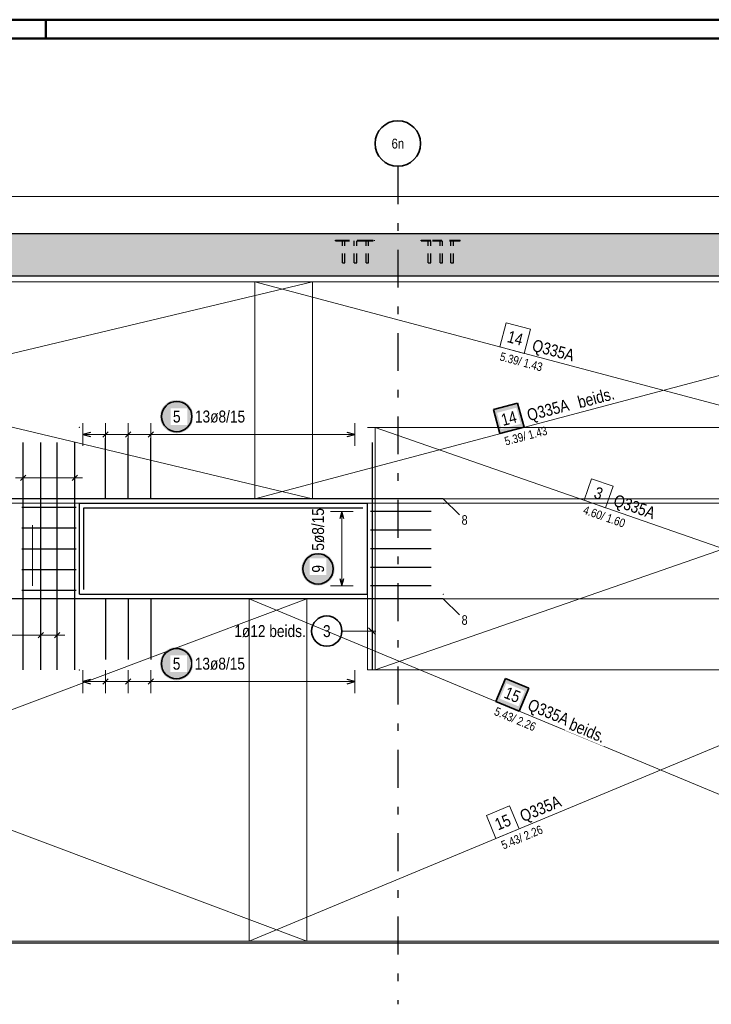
# Model space of a CAD drawing. Header units: millimetres. Extents: x -1.6 to 96.2, y -42.8 to 42.
# Tile 28 of 43: x 39.7 to 48.8, y 29.1 to 42. Entities that reach past the tile are written whole.
import ezdxf
from ezdxf.enums import TextEntityAlignment as Align

# ---------------------------------------------------------------- set-up
doc = ezdxf.new("R2010")
doc.units = ezdxf.units.MM
doc.linetypes.add('DASHDOTX2', pattern=[2, 1, -0.5, 0, -0.5])
doc.linetypes.add('HIDDEN', pattern=[0.375, 0.25, -0.125])
for name, color, linetype, lineweight in [('Achsen', 7, 'Continuous', 20), ('Bewehrung', 7, 'Continuous', 20), ('NploBewehrung', 7, 'Continuous', 20), ('Schraffuren', 7, 'Continuous', 20)]:
    doc.layers.add(name, color=color, linetype=linetype, lineweight=lineweight)
doc.styles.add('Arial Narrow', font='ARIALN.TTF')

msp = doc.modelspace()

# ---------------------------------------------------------------- hatches: boundary and pattern name
at = {"layer": 'Bewehrung', "lineweight": 25, "true_color": 0xffffff}
for points in [[(41.944938, 36.81412), (41.944804, 36.821798), (41.944402, 36.829466), (41.943733, 36.837116), (41.942797, 36.844738), (41.941596, 36.852323), (41.940131, 36.859861), (41.938403, 36.867343), (41.936416, 36.87476), (41.934171, 36.882104), (41.931671, 36.889364), (41.928919, 36.896533), (41.925918, 36.903602), (41.922673, 36.910562), (41.919187, 36.917404), (41.915464, 36.92412), (41.911509, 36.930702), (41.907327, 36.937142), (41.902922, 36.943433), (41.898301, 36.949566), (41.893468, 36.955533), (41.88843, 36.961329), (41.883193, 36.966945), (41.877763, 36.972375), (41.872147, 36.977612), (41.866352, 36.98265), (41.860384, 36.987482), (41.854251, 36.992104), (41.847961, 36.996508), (41.841521, 37.000691), (41.834938, 37.004646), (41.828222, 37.008369), (41.82138, 37.011855), (41.81442, 37.0151), (41.807352, 37.0181), (41.800183, 37.020852), (41.792922, 37.023352), (41.785579, 37.025598), (41.778161, 37.027585), (41.770679, 37.029313), (41.763141, 37.030778), (41.755556, 37.031979), (41.747935, 37.032915), (41.740285, 37.033584), (41.732616, 37.033986), (41.724938, 37.03412), (41.71726, 37.033986), (41.709592, 37.033584), (41.701942, 37.032915), (41.69432, 37.031979), (41.686736, 37.030778), (41.679198, 37.029313), (41.671716, 37.027585), (41.664298, 37.025598), (41.656955, 37.023352), (41.649694, 37.020852), (41.642525, 37.0181), (41.635456, 37.0151), (41.628497, 37.011855), (41.621655, 37.008369), (41.614938, 37.004646), (41.608356, 37.000691), (41.601916, 36.996508), (41.595626, 36.992104), (41.589493, 36.987482), (41.583525, 36.98265), (41.57773, 36.977612), (41.572113, 36.972375), (41.566684, 36.966945), (41.561446, 36.961329), (41.556409, 36.955533), (41.551576, 36.949566), (41.546955, 36.943433), (41.54255, 36.937142), (41.538368, 36.930702), (41.534413, 36.92412), (41.53069, 36.917404), (41.527204, 36.910562), (41.523958, 36.903602), (41.520958, 36.896533), (41.518206, 36.889364), (41.515706, 36.882104), (41.513461, 36.87476), (41.511473, 36.867343), (41.509746, 36.859861), (41.508281, 36.852323), (41.507079, 36.844738), (41.506144, 36.837116), (41.505474, 36.829466), (41.505072, 36.821798), (41.504938, 36.81412), (41.505072, 36.806442), (41.505474, 36.798774), (41.506144, 36.791124), (41.507079, 36.783502), (41.508281, 36.775917), (41.509746, 36.768379), (41.511473, 36.760897), (41.513461, 36.75348), (41.515706, 36.746136), (41.518206, 36.738876), (41.520958, 36.731707), (41.523958, 36.724638), (41.527204, 36.717678), (41.53069, 36.710836), (41.534413, 36.70412), (41.538368, 36.697538), (41.54255, 36.691098), (41.546955, 36.684807), (41.551576, 36.678675), (41.556409, 36.672707), (41.561446, 36.666911), (41.566684, 36.661295), (41.572113, 36.655865), (41.57773, 36.650628), (41.583525, 36.64559), (41.589493, 36.640758), (41.595626, 36.636136), (41.601916, 36.631732), (41.608356, 36.627549), (41.614938, 36.623594), (41.621655, 36.619872), (41.628497, 36.616385), (41.635456, 36.61314), (41.642525, 36.61014), (41.649694, 36.607388), (41.656955, 36.604888), (41.664298, 36.602642), (41.671716, 36.600655), (41.679198, 36.598928), (41.686736, 36.597462), (41.69432, 36.596261), (41.701942, 36.595325), (41.709592, 36.594656), (41.71726, 36.594254), (41.724938, 36.59412), (41.732616, 36.594254), (41.740285, 36.594656), (41.747935, 36.595325), (41.755556, 36.596261), (41.763141, 36.597462), (41.770679, 36.598928), (41.778161, 36.600655), (41.785579, 36.602642), (41.792922, 36.604888), (41.800183, 36.607388), (41.807352, 36.61014), (41.81442, 36.61314), (41.82138, 36.616385), (41.828222, 36.619872), (41.834938, 36.623594), (41.841521, 36.627549), (41.847961, 36.631732), (41.854251, 36.636136), (41.860384, 36.640758), (41.866352, 36.64559), (41.872147, 36.650628), (41.877763, 36.655865), (41.883193, 36.661295), (41.88843, 36.666911), (41.893468, 36.672707), (41.898301, 36.678675), (41.902922, 36.684807), (41.907327, 36.691098), (41.911509, 36.697538), (41.915464, 36.70412), (41.919187, 36.710836), (41.922673, 36.717678), (41.925918, 36.724638), (41.928919, 36.731707), (41.931671, 36.738876), (41.934171, 36.746136), (41.936416, 36.75348), (41.938403, 36.760897), (41.940131, 36.768379), (41.941596, 36.775917), (41.942797, 36.783502), (41.943733, 36.791124), (41.944402, 36.798774)], [(43.808865, 34.803594), (43.808731, 34.811272), (43.808329, 34.818941), (43.80766, 34.826591), (43.806724, 34.834212), (43.805523, 34.841797), (43.804058, 34.849335), (43.80233, 34.856817), (43.800343, 34.864234), (43.798098, 34.871578), (43.795598, 34.878839), (43.792846, 34.886008), (43.789845, 34.893076), (43.7866, 34.900036), (43.783114, 34.906878), (43.779391, 34.913594), (43.775436, 34.920177), (43.771253, 34.926617), (43.766849, 34.932907), (43.762228, 34.93904), (43.757395, 34.945008), (43.752357, 34.950803), (43.74712, 34.956419), (43.74169, 34.961849), (43.736074, 34.967086), (43.730278, 34.972124), (43.724311, 34.976957), (43.718178, 34.981578), (43.711888, 34.985983), (43.705447, 34.990165), (43.698865, 34.99412), (43.692149, 34.997843), (43.685307, 35.001329), (43.678347, 35.004574), (43.671279, 35.007575), (43.66411, 35.010327), (43.656849, 35.012827), (43.649505, 35.015072), (43.642088, 35.017059), (43.634606, 35.018787), (43.627068, 35.020252), (43.619483, 35.021453), (43.611861, 35.022389), (43.604212, 35.023058), (43.596543, 35.02346), (43.588865, 35.023594), (43.581187, 35.02346), (43.573519, 35.023058), (43.565869, 35.022389), (43.558247, 35.021453), (43.550663, 35.020252), (43.543125, 35.018787), (43.535642, 35.017059), (43.528225, 35.015072), (43.520881, 35.012827), (43.513621, 35.010327), (43.506452, 35.007575), (43.499383, 35.004574), (43.492423, 35.001329), (43.485581, 34.997843), (43.478865, 34.99412), (43.472283, 34.990165), (43.465843, 34.985983), (43.459552, 34.981578), (43.45342, 34.976957), (43.447452, 34.972124), (43.441656, 34.967086), (43.43604, 34.961849), (43.43061, 34.956419), (43.425373, 34.950803), (43.420335, 34.945008), (43.415503, 34.93904), (43.410881, 34.932907), (43.406477, 34.926617), (43.402295, 34.920177), (43.39834, 34.913594), (43.394617, 34.906878), (43.39113, 34.900036), (43.387885, 34.893076), (43.384885, 34.886008), (43.382133, 34.878839), (43.379633, 34.871578), (43.377388, 34.864234), (43.3754, 34.856817), (43.373673, 34.849335), (43.372207, 34.841797), (43.371006, 34.834212), (43.37007, 34.826591), (43.369401, 34.818941), (43.368999, 34.811272), (43.368865, 34.803594), (43.368999, 34.795916), (43.369401, 34.788248), (43.37007, 34.780598), (43.371006, 34.772976), (43.372207, 34.765392), (43.373673, 34.757854), (43.3754, 34.750371), (43.377388, 34.742954), (43.379633, 34.735611), (43.382133, 34.72835), (43.384885, 34.721181), (43.387885, 34.714112), (43.39113, 34.707153), (43.394617, 34.700311), (43.39834, 34.693594), (43.402295, 34.687012), (43.406477, 34.680572), (43.410881, 34.674282), (43.415503, 34.668149), (43.420335, 34.662181), (43.425373, 34.656386), (43.43061, 34.650769), (43.43604, 34.64534), (43.441656, 34.640102), (43.447452, 34.635064), (43.45342, 34.630232), (43.459552, 34.625611), (43.465843, 34.621206), (43.472283, 34.617024), (43.478865, 34.613069), (43.485581, 34.609346), (43.492423, 34.60586), (43.499383, 34.602614), (43.506452, 34.599614), (43.513621, 34.596862), (43.520881, 34.594362), (43.528225, 34.592117), (43.535642, 34.590129), (43.543125, 34.588402), (43.550663, 34.586937), (43.558247, 34.585735), (43.565869, 34.584799), (43.573519, 34.58413), (43.581187, 34.583728), (43.588865, 34.583594), (43.596543, 34.583728), (43.604212, 34.58413), (43.611861, 34.584799), (43.619483, 34.585735), (43.627068, 34.586937), (43.634606, 34.588402), (43.642088, 34.590129), (43.649505, 34.592117), (43.656849, 34.594362), (43.66411, 34.596862), (43.671279, 34.599614), (43.678347, 34.602614), (43.685307, 34.60586), (43.692149, 34.609346), (43.698865, 34.613069), (43.705447, 34.617024), (43.711888, 34.621206), (43.718178, 34.625611), (43.724311, 34.630232), (43.730278, 34.635064), (43.736074, 34.640102), (43.74169, 34.64534), (43.74712, 34.650769), (43.752357, 34.656386), (43.757395, 34.662181), (43.762228, 34.668149), (43.766849, 34.674282), (43.771253, 34.680572), (43.775436, 34.687012), (43.779391, 34.693594), (43.783114, 34.700311), (43.7866, 34.707153), (43.789845, 34.714112), (43.792846, 34.721181), (43.795598, 34.72835), (43.798098, 34.735611), (43.800343, 34.742954), (43.80233, 34.750371), (43.804058, 34.757854), (43.805523, 34.765392), (43.806724, 34.772976), (43.80766, 34.780598), (43.808329, 34.788248)], [(41.94278, 33.553225), (41.942646, 33.560903), (41.942244, 33.568571), (41.941575, 33.576221), (41.940639, 33.583843), (41.939438, 33.591428), (41.937972, 33.598966), (41.936245, 33.606448), (41.934257, 33.613865), (41.932012, 33.621209), (41.929512, 33.628469), (41.92676, 33.635639), (41.92376, 33.642707), (41.920515, 33.649667), (41.917028, 33.656509), (41.913305, 33.663225), (41.90935, 33.669807), (41.905168, 33.676247), (41.900764, 33.682538), (41.896142, 33.688671), (41.89131, 33.694638), (41.886272, 33.700434), (41.881035, 33.70605), (41.875605, 33.71148), (41.869989, 33.716717), (41.864193, 33.721755), (41.858225, 33.726587), (41.852093, 33.731209), (41.845802, 33.735613), (41.839362, 33.739796), (41.83278, 33.743751), (41.826064, 33.747474), (41.819221, 33.75096), (41.812262, 33.754205), (41.805193, 33.757206), (41.798024, 33.759957), (41.790764, 33.762457), (41.78342, 33.764703), (41.776003, 33.76669), (41.76852, 33.768418), (41.760982, 33.769883), (41.753398, 33.771084), (41.745776, 33.77202), (41.738126, 33.772689), (41.730458, 33.773091), (41.72278, 33.773225), (41.715102, 33.773091), (41.707433, 33.772689), (41.699784, 33.77202), (41.692162, 33.771084), (41.684577, 33.769883), (41.677039, 33.768418), (41.669557, 33.76669), (41.66214, 33.764703), (41.654796, 33.762457), (41.647535, 33.759957), (41.640366, 33.757206), (41.633298, 33.754205), (41.626338, 33.75096), (41.619496, 33.747474), (41.61278, 33.743751), (41.606198, 33.739796), (41.599757, 33.735613), (41.593467, 33.731209), (41.587334, 33.726587), (41.581367, 33.721755), (41.575571, 33.716717), (41.569955, 33.71148), (41.564525, 33.70605), (41.559288, 33.700434), (41.55425, 33.694638), (41.549417, 33.688671), (41.544796, 33.682538), (41.540392, 33.676247), (41.536209, 33.669807), (41.532254, 33.663225), (41.528531, 33.656509), (41.525045, 33.649667), (41.5218, 33.642707), (41.518799, 33.635639), (41.516047, 33.628469), (41.513547, 33.621209), (41.511302, 33.613865), (41.509315, 33.606448), (41.507587, 33.598966), (41.506122, 33.591428), (41.504921, 33.583843), (41.503985, 33.576221), (41.503316, 33.568571), (41.502914, 33.560903), (41.50278, 33.553225), (41.502914, 33.545547), (41.503316, 33.537879), (41.503985, 33.530229), (41.504921, 33.522607), (41.506122, 33.515022), (41.507587, 33.507484), (41.509315, 33.500002), (41.511302, 33.492585), (41.513547, 33.485241), (41.516047, 33.477981), (41.518799, 33.470812), (41.5218, 33.463743), (41.525045, 33.456783), (41.528531, 33.449941), (41.532254, 33.443225), (41.536209, 33.436643), (41.540392, 33.430203), (41.544796, 33.423912), (41.549417, 33.41778), (41.55425, 33.411812), (41.559288, 33.406016), (41.564525, 33.4004), (41.569955, 33.39497), (41.575571, 33.389733), (41.581367, 33.384695), (41.587334, 33.379863), (41.593467, 33.375241), (41.599757, 33.370837), (41.606198, 33.366654), (41.61278, 33.362699), (41.619496, 33.358977), (41.626338, 33.35549), (41.633298, 33.352245), (41.640366, 33.349245), (41.647535, 33.346493), (41.654796, 33.343993), (41.66214, 33.341747), (41.669557, 33.33976), (41.677039, 33.338033), (41.684577, 33.336567), (41.692162, 33.335366), (41.699784, 33.33443), (41.707433, 33.333761), (41.715102, 33.333359), (41.72278, 33.333225), (41.730458, 33.333359), (41.738126, 33.333761), (41.745776, 33.33443), (41.753398, 33.335366), (41.760982, 33.336567), (41.76852, 33.338033), (41.776003, 33.33976), (41.78342, 33.341747), (41.790764, 33.343993), (41.798024, 33.346493), (41.805193, 33.349245), (41.812262, 33.352245), (41.819221, 33.35549), (41.826064, 33.358977), (41.83278, 33.362699), (41.839362, 33.366654), (41.845802, 33.370837), (41.852093, 33.375241), (41.858225, 33.379863), (41.864193, 33.384695), (41.869989, 33.389733), (41.875605, 33.39497), (41.881035, 33.4004), (41.886272, 33.406016), (41.89131, 33.411812), (41.896142, 33.41778), (41.900764, 33.423912), (41.905168, 33.430203), (41.90935, 33.436643), (41.913305, 33.443225), (41.917028, 33.449941), (41.920515, 33.456783), (41.92376, 33.463743), (41.92676, 33.470812), (41.929512, 33.477981), (41.932012, 33.485241), (41.934257, 33.492585), (41.936245, 33.500002), (41.937972, 33.507484), (41.939438, 33.515022), (41.940639, 33.522607), (41.941575, 33.530229), (41.942244, 33.537879)]]:
    msp.add_hatch(color=7, dxfattribs=at).paths.add_polyline_path(points)
at = {"layer": 'Bewehrung', "lineweight": 35, "true_color": 0xffffff}
for points in [[(46.221341, 36.991857), (45.902383, 36.907207), (45.987033, 36.588249), (46.305991, 36.672899)], [(46.367038, 33.231968), (46.062414, 33.358871), (45.935511, 33.054247), (46.240134, 32.927344)]]:
    msp.add_hatch(color=7, dxfattribs=at).paths.add_polyline_path(points)
at = {"layer": 'Schraffuren', "lineweight": 50, "true_color": 0xd7ffd7}
msp.add_hatch(color=254, dxfattribs=at).paths.add_polyline_path([(17.425813, 38.670256), (53.59051, 38.670244), (53.59051, 39.078256), (51.09051, 39.078256), (51.09051, 39.130256), (53.59051, 39.130256), (53.59051, 39.230256), (17.425813, 39.230256)])

# ---------------------------------------------------------------- linework, layer by layer
at = {"color": 4, "linetype": 'Continuous', "lineweight": 50}
for p, q in [((87.5, 42.05), (0, 42.05)), ((87.25, 41.8), (1, 41.8))]:
    msp.add_line(p, q, dxfattribs=at)
at = {"color": 4, "linetype": 'Continuous', "lineweight": 50, "ltscale": 0.5}
msp.add_line((40, 42.05), (40, 41.8), dxfattribs=at)
at = {"color": 3, "linetype": 'Continuous', "lineweight": 25}
for p, q in [((17.425813, 39.230256), (53.59051, 39.230256)), ((20.417666, 38.670256), (50.99051, 38.670256))]:
    msp.add_line(p, q, dxfattribs=at)
at = {"color": 3, "linetype": 'HIDDEN', "lineweight": 25, "ltscale": 0.5}
for p, q in [((43.821105, 39.140242), (43.877673, 39.140242)), ((43.821105, 39.130242), (43.821105, 39.140242)), ((43.821105, 39.130256), (43.877673, 39.130256)), ((43.877673, 39.140242), (44.1888, 39.140242)), ((43.877673, 39.130242), (43.877673, 39.140242)), ((43.877673, 39.130256), (44.1888, 39.130256)), ((43.911171, 38.840242), (43.911171, 39.130242)), ((43.943171, 38.840242), (43.943171, 39.130242)), ((44.066734, 38.840242), (44.066734, 39.130242)), ((44.098734, 38.840242), (44.098734, 39.130242)), ((44.1888, 39.140242), (44.333018, 39.140242)), ((44.1888, 39.130256), (44.333018, 39.130256)), ((44.219881, 39.130242), (44.219881, 39.140242)), ((44.222298, 38.840242), (44.222298, 39.130242)), ((44.254298, 38.840242), (44.254298, 39.130242)), ((44.333018, 39.130242), (44.333018, 39.140242)), ((44.949679, 39.140242), (45.096725, 39.140242)), ((44.949679, 39.130242), (44.949679, 39.140242)), ((44.949679, 39.130256), (45.096725, 39.130256)), ((45.042542, 38.840242), (45.042542, 39.130242)), ((45.062817, 39.130242), (45.062817, 39.140242)), ((45.074542, 38.840242), (45.074542, 39.130242)), ((45.096725, 39.140242), (45.407852, 39.140242)), ((45.096725, 39.130256), (45.407852, 39.130256)), ((45.198105, 38.840242), (45.198105, 39.130242)), ((45.230105, 38.840242), (45.230105, 39.130242)), ((45.342355, 38.840242), (45.342355, 39.130242)), ((45.374355, 38.840242), (45.374355, 39.130242)), ((45.407852, 39.140242), (45.464421, 39.140242)), ((45.407852, 39.130242), (45.407852, 39.140242)), ((45.407852, 39.130256), (45.464421, 39.130256)), ((45.464421, 39.130242), (45.464421, 39.140242)), ((43.911171, 38.840242), (43.912389, 38.840242)), ((43.912389, 38.840242), (43.915857, 38.840242)), ((43.915857, 38.840242), (43.921048, 38.840242)), ((43.921048, 38.840242), (43.927171, 38.840242)), ((43.927171, 38.840242), (43.933294, 38.840242)), ((43.933294, 38.840242), (43.938485, 38.840242)), ((43.938485, 38.840242), (43.941953, 38.840242)), ((43.941953, 38.840242), (43.943171, 38.840242)), ((44.066734, 38.840242), (44.067952, 38.840242)), ((44.067952, 38.840242), (44.071421, 38.840242)), ((44.071421, 38.840242), (44.076611, 38.840242)), ((44.076611, 38.840242), (44.082734, 38.840242)), ((44.082734, 38.840242), (44.088857, 38.840242)), ((44.088857, 38.840242), (44.094048, 38.840242)), ((44.094048, 38.840242), (44.097516, 38.840242)), ((44.097516, 38.840242), (44.098734, 38.840242)), ((44.222298, 38.840242), (44.223516, 38.840242)), ((44.223516, 38.840242), (44.226984, 38.840242)), ((44.226984, 38.840242), (44.232175, 38.840242)), ((44.232175, 38.840242), (44.238298, 38.840242)), ((44.238298, 38.840242), (44.244421, 38.840242)), ((44.244421, 38.840242), (44.249612, 38.840242)), ((44.249612, 38.840242), (44.25308, 38.840242)), ((44.25308, 38.840242), (44.254298, 38.840242)), ((45.042542, 38.840242), (45.04376, 38.840242)), ((45.04376, 38.840242), (45.047228, 38.840242)), ((45.047228, 38.840242), (45.052419, 38.840242)), ((45.052419, 38.840242), (45.058542, 38.840242)), ((45.058542, 38.840242), (45.064665, 38.840242)), ((45.064665, 38.840242), (45.069855, 38.840242)), ((45.069855, 38.840242), (45.073324, 38.840242)), ((45.073324, 38.840242), (45.074542, 38.840242)), ((45.198105, 38.840242), (45.199323, 38.840242)), ((45.199323, 38.840242), (45.202792, 38.840242)), ((45.202792, 38.840242), (45.207982, 38.840242)), ((45.207982, 38.840242), (45.214105, 38.840242)), ((45.214105, 38.840242), (45.220228, 38.840242)), ((45.220228, 38.840242), (45.225419, 38.840242)), ((45.225419, 38.840242), (45.228887, 38.840242)), ((45.228887, 38.840242), (45.230105, 38.840242)), ((45.342355, 38.840242), (45.343573, 38.840242)), ((45.343573, 38.840242), (45.347041, 38.840242)), ((45.347041, 38.840242), (45.352232, 38.840242)), ((45.352232, 38.840242), (45.358355, 38.840242)), ((45.358355, 38.840242), (45.364478, 38.840242)), ((45.364478, 38.840242), (45.369669, 38.840242)), ((45.369669, 38.840242), (45.373137, 38.840242)), ((45.373137, 38.840242), (45.374355, 38.840242))]:
    msp.add_line(p, q, dxfattribs=at)
at = {"color": 9, "linetype": 'Continuous', "lineweight": 0}
for centre in [(44.12051, 35.670244), (45.24051, 35.670244), (44.12051, 34.470244), (45.24051, 34.470244)]:
    msp.add_circle(centre, 0.00222, dxfattribs=at)
at = {"layer": 'Achsen', "color": 3, "linetype": 'DASHDOTX2', "lineweight": 25, "ltscale": 0.5}
msp.add_line((44.641328, 40.115513), (44.641328, 29.059057), dxfattribs=at)
at = {"layer": 'Achsen', "color": 9, "linetype": 'Continuous', "lineweight": 0}
for p, q in [((44.24051, 36.670244), (53.59051, 36.670244)), ((20.84051, 35.670244), (45.44051, 35.670244)), ((44.24051, 35.670244), (53.59051, 35.670244)), ((44.24051, 34.470244), (44.24051, 33.470244)), ((44.24051, 33.470244), (53.59051, 33.470244))]:
    msp.add_line(p, q, dxfattribs=at)
at = {"layer": 'Achsen', "color": 3, "linetype": 'Continuous', "lineweight": 25}
for p, q in [((40.44051, 34.470244), (40.44051, 35.670244)), ((40.50051, 34.530244), (40.50051, 35.610244)), ((44.24051, 34.470244), (44.24051, 35.670244)), ((40.44051, 34.470244), (44.24051, 34.470244)), ((19.20051, 29.870244), (50.99051, 29.870244))]:
    msp.add_line(p, q, dxfattribs=at)
at = {"layer": 'Achsen', "color": 2, "linetype": 'Continuous', "lineweight": 35}
msp.add_circle((44.641328, 40.415513), 0.3, dxfattribs=at)
at = {"layer": 'Achsen', "color": 9, "linetype": 'Continuous', "lineweight": 0}
for centre in [(40.44051, 36.670244), (40.44051, 33.470244)]:
    msp.add_circle(centre, 0.00222, dxfattribs=at)
at = {"layer": 'Bewehrung', "color": 5, "linetype": 'Continuous', "lineweight": 18, "ltscale": 0.5}
for p, q in [((20.438348, 39.716267), (50.882489, 39.716267)), ((40.48851, 36.726267), (40.48851, 36.426267)), ((40.787176, 36.726267), (40.787176, 36.426267)), ((41.085843, 36.726267), (41.085843, 36.426267)), ((41.384509, 36.726267), (41.384509, 36.426267)), ((44.072507, 36.426267), (44.072507, 36.726267)), ((40.48851, 36.576267), (44.072507, 36.576267)), ((44.053701, 35.562243), (43.753701, 35.562243)), ((43.903701, 34.578244), (43.903701, 35.562243)), ((43.753701, 34.578244), (44.053701, 34.578244)), ((39.931176, 34.079514), (39.931176, 33.779514)), ((40.149843, 34.079514), (40.149843, 33.779514)), ((39.470813, 33.929514), (39.831176, 33.929514)), ((39.831176, 33.929514), (40.249843, 33.929514)), ((43.903967, 33.983411), (44.35051, 33.983411)), ((40.48851, 33.466267), (40.48851, 33.166267)), ((40.787176, 33.466267), (40.787176, 33.166267)), ((41.085843, 33.466267), (41.085843, 33.166267)), ((41.384509, 33.466267), (41.384509, 33.166267)), ((44.072507, 33.166267), (44.072507, 33.466267)), ((40.48851, 33.316267), (44.072507, 33.316267))]:
    msp.add_line(p, q, dxfattribs=at)
at = {"layer": 'Bewehrung', "color": 7, "linetype": 'Continuous', "lineweight": 18, "ltscale": 0.5}
for p, q in [((43.514115, 38.590256), (31.514115, 38.590256)), ((43.514115, 38.590256), (31.514115, 35.730246)), ((53.530507, 38.590257), (42.754115, 38.590257)), ((42.754115, 38.590257), (42.754115, 35.730245)), ((53.530507, 38.590257), (42.754115, 35.730245)), ((43.514115, 35.730246), (43.514115, 38.590256)), ((44.34051, 36.670246), (44.34051, 33.470246)), ((31.514115, 35.730246), (43.514115, 35.730246)), ((42.754115, 35.730245), (53.530507, 35.730245)), ((42.754115, 35.730245), (42.754115, 35.730245)), ((43.440509, 34.410245), (31.440509, 34.410245)), ((53.530511, 34.410247), (42.680511, 34.410247)), ((43.440509, 29.890245), (43.440509, 34.410245)), ((44.34051, 33.470246), (53.530508, 33.470246)), ((44.34051, 33.470246), (44.34051, 33.470246)), ((31.440509, 29.890245), (43.440509, 29.890245)), ((42.680511, 29.890247), (53.530511, 29.890247)), ((42.680511, 29.890247), (42.680511, 29.890247))]:
    msp.add_line(p, q, dxfattribs=at)
at = {"layer": 'Bewehrung', "color": 9, "linetype": 'Continuous', "lineweight": 0, "ltscale": 0.5}
for p, q in [((43.514115, 38.590256), (31.514115, 38.590256)), ((53.530508, 38.590258), (42.754117, 38.590258)), ((46.071684, 38.051212), (45.987034, 37.732254)), ((46.390643, 37.966562), (46.071684, 38.051212)), ((46.305992, 37.647604), (46.390643, 37.966562)), ((45.987034, 37.732254), (46.305992, 37.647604)), ((44.34051, 36.670246), (44.34051, 33.470246)), ((47.196161, 35.993562), (47.097509, 35.710246)), ((47.479477, 35.89491), (47.196161, 35.993562)), ((47.380825, 35.611594), (47.479477, 35.89491)), ((42.754117, 35.730246), (42.754117, 35.730246)), ((47.097509, 35.710246), (47.380825, 35.611594)), ((43.440512, 34.410245), (31.440512, 34.410245)), ((53.53051, 34.410245), (42.68051, 34.410245)), ((43.440512, 29.890245), (43.440512, 34.410245)), ((44.34051, 33.470246), (53.530508, 33.470246)), ((44.34051, 33.470246), (44.34051, 33.470246)), ((46.11323, 31.677772), (45.808607, 31.550869)), ((46.240134, 31.373148), (46.11323, 31.677772)), ((45.808607, 31.550869), (45.93551, 31.246245)), ((45.93551, 31.246245), (46.240134, 31.373148)), ((31.440512, 29.890245), (43.440512, 29.890245)), ((42.68051, 29.890245), (53.53051, 29.890245)), ((42.68051, 29.890245), (42.68051, 29.890245))]:
    msp.add_line(p, q, dxfattribs=at)
at = {"layer": 'Bewehrung', "color": 2, "linetype": 'Continuous', "lineweight": 35, "ltscale": 0.5}
for p, q in [((46.221341, 36.991857), (45.902383, 36.907207)), ((45.902383, 36.907207), (45.987033, 36.588249)), ((46.305991, 36.672899), (46.221341, 36.991857)), ((45.987033, 36.588249), (46.305991, 36.672899)), ((45.24051, 35.730244), (45.452642, 35.518112)), ((45.24051, 34.410244), (45.452642, 34.198112)), ((46.062414, 33.358871), (45.935511, 33.054247)), ((46.367038, 33.231968), (46.062414, 33.358871)), ((46.240134, 32.927344), (46.367038, 33.231968)), ((45.935511, 33.054247), (46.240134, 32.927344))]:
    msp.add_line(p, q, dxfattribs=at)
at = {"layer": 'Bewehrung', "color": 3, "linetype": 'Continuous', "lineweight": 25, "ltscale": 0.5}
for p, q in [((40.58851, 36.603061), (40.48851, 36.576267)), ((40.48851, 36.576267), (40.58851, 36.549472)), ((40.822531, 36.611622), (40.751821, 36.540911)), ((40.787176, 35.730244), (40.787176, 36.530244)), ((41.121198, 36.611622), (41.050487, 36.540911)), ((41.085843, 35.730244), (41.085843, 36.530244)), ((41.419864, 36.611622), (41.349154, 36.540911)), ((41.384509, 35.730244), (41.384509, 36.530244)), ((44.072507, 36.576267), (43.972507, 36.603061)), ((43.972507, 36.549472), (44.072507, 36.576267)), ((39.931176, 33.470244), (39.931176, 36.470244)), ((40.149843, 33.470244), (40.149843, 36.470244)), ((44.30051, 36.470244), (44.30051, 33.470244)), ((45.24051, 35.730244), (34.64051, 35.730244)), ((39.68051, 35.618244), (40.40051, 35.618244)), ((43.903701, 35.562243), (43.876907, 35.462243)), ((43.930496, 35.462243), (43.903701, 35.562243)), ((45.08051, 35.562243), (44.28051, 35.562243)), ((39.68051, 35.344244), (40.40051, 35.344244)), ((45.08051, 35.316243), (44.28051, 35.316243)), ((39.68051, 35.070244), (40.40051, 35.070244)), ((45.08051, 35.070244), (44.28051, 35.070244)), ((45.08051, 34.824244), (44.28051, 34.824244)), ((39.68051, 34.796245), (40.40051, 34.796245)), ((43.876907, 34.678244), (43.903701, 34.578244)), ((43.903701, 34.578244), (43.930496, 34.678244)), ((45.08051, 34.578244), (44.28051, 34.578244)), ((39.68051, 34.522245), (40.40051, 34.522245)), ((45.24051, 34.410244), (34.64051, 34.410244)), ((40.787176, 34.410244), (40.787176, 33.610244)), ((41.085843, 34.410244), (41.085843, 33.610244)), ((41.384509, 34.410244), (41.384509, 33.610244)), ((39.966531, 33.964869), (39.895821, 33.894159)), ((40.185198, 33.964869), (40.114487, 33.894159)), ((44.344704, 33.939217), (44.256315, 34.027605)), ((40.58851, 33.343061), (40.48851, 33.316267)), ((40.48851, 33.316267), (40.58851, 33.289472)), ((40.822531, 33.351622), (40.751821, 33.280911)), ((41.121198, 33.351622), (41.050487, 33.280911)), ((41.419864, 33.351622), (41.349154, 33.280911)), ((44.072507, 33.316267), (43.972507, 33.343061)), ((43.972507, 33.289472), (44.072507, 33.316267))]:
    msp.add_line(p, q, dxfattribs=at)
at = {"layer": 'Bewehrung', "color": 2, "linetype": 'Continuous', "lineweight": 35, "ltscale": 0.5}
for centre in [(41.724938, 36.81412), (43.588865, 34.803594), (43.703967, 33.983411), (41.72278, 33.553225)]:
    msp.add_circle(centre, 0.2, dxfattribs=at)
at = {"layer": 'NploBewehrung', "color": 9, "linetype": 'Continuous', "lineweight": 0, "ltscale": 0.5}
msp.add_line((39.820737, 34.580256), (39.820737, 35.380256), dxfattribs=at)
at = {"layer": 'Schraffuren', "color": 3, "linetype": 'Continuous', "lineweight": 25, "ltscale": 0.5}
for p, q in [((39.70051, 33.470244), (39.70051, 36.470244)), ((39.70051, 33.470244), (39.70051, 36.470244)), ((40.38051, 33.470244), (40.38051, 36.470244)), ((39.665154, 35.968167), (39.735865, 36.038877)), ((39.665154, 35.968167), (39.735865, 36.038877)), ((40.345154, 35.968167), (40.415865, 36.038877))]:
    msp.add_line(p, q, dxfattribs=at)
at = {"layer": 'Schraffuren', "color": 5, "linetype": 'Continuous', "lineweight": 18, "ltscale": 0.5}
for p, q in [((39.70051, 35.853522), (39.70051, 36.153522)), ((39.70051, 35.853522), (39.70051, 36.153522)), ((40.38051, 35.853522), (40.38051, 36.153522)), ((40.48051, 36.003522), (39.60051, 36.003522))]:
    msp.add_line(p, q, dxfattribs=at)

# ---------------------------------------------------------------- texts
at = {"layer": 'Achsen', "color": 3, "lineweight": 25, "style": 'Arial Narrow'}
msp.add_text('6n', height=0.13, dxfattribs=at).set_placement((44.641328, 40.415513), align=Align.MIDDLE_CENTER)
at = {"layer": 'Bewehrung', "color": 9, "lineweight": 0, "attachment_point": 1, "line_spacing_factor": 0.9, "style": 'Arial Narrow'}
for s, insert, char_height, rotation in [('14', (46.113134, 37.950976), 0.1575, 345.1365708), ('Q335A', (46.441524, 37.836664), 0.1575, 345.1365708), (' 5.39/ 1.43', (45.971643, 37.674262), 0.1125, 345.1365708), ('3', (47.267536, 35.893263), 0.1575, 340.8016464), ('Q335A', (47.523176, 35.792335), 0.1575, 340.8016464), (' 4.60/ 1.60', (47.077779, 35.653583), 0.1125, 340.8016464), ('Q335A', (46.232649, 31.605649), 0.1575, 22.6161158), ('15', (45.902492, 31.496545), 0.1575, 22.6161158), (' 5.43/ 2.26', (45.958583, 31.190859), 0.1125, 22.6161158)]:
    msp.add_mtext(s, dxfattribs=dict(at, insert=insert, char_height=char_height, rotation=rotation))
at = {"layer": 'Bewehrung', "color": 2, "lineweight": 35, "attachment_point": 1, "line_spacing_factor": 0.9, "style": 'Arial Narrow'}
for s, insert, char_height in [('8', (45.482017, 35.511862), 0.125), ('8', (45.482017, 34.191862), 0.125), ('1ø12 beids.', (42.484317, 34.062161), 0.1575), ('3', (43.654355, 34.062161), 0.1575)]:
    msp.add_mtext(s, dxfattribs=dict(at, insert=insert, char_height=char_height))

# ---------------------------------------------------------------- next in the draw order: texts
at = {"layer": 'Bewehrung', "color": 2, "lineweight": 35, "char_height": 0.1575, "attachment_point": 1, "line_spacing_factor": 0.9, "style": 'Arial Narrow', "bg_fill": 3, "box_fill_scale": 1.2, "bg_fill_color": 256, "bg_fill_true_color": 13158600, "bg_fill_transparency": 0}
for s, insert, rotation in [('Q335A', (46.329938, 36.904284), 14.8634292), ('14', (45.988081, 36.840715), 14.8634292), ('5ø8/15', (43.510115, 35.043594), 90), ('9', (43.510115, 34.753982), 90)]:
    msp.add_mtext(s, dxfattribs=dict(at, insert=insert, rotation=rotation))
for s, insert in [('13ø8/15', (41.964938, 36.89287)), ('5', (41.675326, 36.89287)), ('5', (41.673167, 33.631975)), ('13ø8/15', (41.96278, 33.631975))]:
    msp.add_mtext(s, dxfattribs=dict(at, insert=insert))

# ---------------------------------------------------------------- next in the draw order: linework, layer by layer
at = {"layer": 'Achsen', "color": 3, "linetype": 'Continuous', "lineweight": 25}
for p, q in [((40.44051, 35.670244), (44.24051, 35.670244)), ((40.50051, 35.610244), (44.18051, 35.610244))]:
    msp.add_line(p, q, dxfattribs=at)
at = {"layer": 'Bewehrung', "color": 9, "linetype": 'Continuous', "lineweight": 0, "ltscale": 0.5}
for p, q in [((43.514115, 35.730246), (31.514115, 38.590256)), ((42.754117, 38.590258), (42.754117, 35.730246)), ((43.514115, 35.730246), (43.514115, 38.590256)), ((31.514115, 35.730246), (43.514115, 35.730246)), ((42.754117, 35.730246), (53.530508, 35.730246)), ((43.440512, 34.410245), (31.440512, 29.890245)), ((42.68051, 34.410245), (42.68051, 29.890245))]:
    msp.add_line(p, q, dxfattribs=at)
at = {"layer": 'Bewehrung', "color": 7, "linetype": 'Continuous', "lineweight": 18, "ltscale": 0.5}
for p, q in [((43.440509, 29.890245), (31.440509, 34.410245)), ((42.680511, 34.410247), (42.680511, 29.890247)), ((53.530511, 29.890247), (42.680511, 34.410247))]:
    msp.add_line(p, q, dxfattribs=at)

# ---------------------------------------------------------------- next in the draw order: texts
at = {"layer": 'Bewehrung', "color": 3, "lineweight": 25, "insert": (46.997855, 37.07615), "char_height": 0.16, "attachment_point": 1, "rotation": 14.76404, "line_spacing_factor": 0.9, "style": 'Arial Narrow', "bg_fill": 3, "box_fill_scale": 1.2, "bg_fill_color": 256, "bg_fill_true_color": 13158600, "bg_fill_transparency": 0}
msp.add_mtext('beids.', dxfattribs=at)
at = {"layer": 'Bewehrung', "color": 2, "lineweight": 35, "insert": (46.002424, 36.530256), "char_height": 0.1125, "attachment_point": 1, "rotation": 14.8634292, "line_spacing_factor": 0.9, "style": 'Arial Narrow', "bg_fill": 3, "box_fill_scale": 1.2, "bg_fill_color": 256, "bg_fill_true_color": 13158600, "bg_fill_transparency": 0}
msp.add_mtext(' 5.39/ 1.43', dxfattribs=at)

# ---------------------------------------------------------------- next in the draw order: linework, layer by layer
at = {"layer": 'Bewehrung', "color": 9, "linetype": 'Continuous', "lineweight": 0, "ltscale": 0.5}
for p, q in [((53.530508, 35.730246), (42.754117, 38.590258)), ((53.530508, 36.670246), (44.34051, 36.670246)), ((53.530508, 33.470246), (44.34051, 36.670246))]:
    msp.add_line(p, q, dxfattribs=at)
at = {"layer": 'Bewehrung', "color": 7, "linetype": 'Continuous', "lineweight": 18, "ltscale": 0.5}
for q in [(44.34051, 36.670246), (44.34051, 33.470246)]:
    msp.add_line((53.530508, 36.670246), q, dxfattribs=at)

# ---------------------------------------------------------------- next in the draw order: texts
at = {"layer": 'Bewehrung', "color": 2, "lineweight": 35, "char_height": 0.1575, "attachment_point": 1, "rotation": 337.3838842, "line_spacing_factor": 0.9, "style": 'Arial Narrow', "bg_fill": 3, "box_fill_scale": 1.2, "bg_fill_color": 256, "bg_fill_true_color": 13158600, "bg_fill_transparency": 0}
for s, insert in [('15', (46.089963, 33.253959)), ('Q335A', (46.399931, 33.096393))]:
    msp.add_mtext(s, dxfattribs=dict(at, insert=insert))

# ---------------------------------------------------------------- next in the draw order: texts
at = {"layer": 'Bewehrung', "color": 2, "lineweight": 35, "insert": (45.912438, 32.998861), "char_height": 0.1125, "attachment_point": 1, "rotation": 337.3838842, "line_spacing_factor": 0.9, "style": 'Arial Narrow', "bg_fill": 3, "box_fill_scale": 1.2, "bg_fill_color": 256, "bg_fill_true_color": 13158600, "bg_fill_transparency": 0}
msp.add_mtext(' 5.43/ 2.26', dxfattribs=at)
at = {"layer": 'Bewehrung', "color": 3, "lineweight": 25, "insert": (46.947308, 32.840097), "char_height": 0.16, "attachment_point": 1, "rotation": 337.4893577, "line_spacing_factor": 0.9, "style": 'Arial Narrow', "bg_fill": 3, "box_fill_scale": 1.2, "bg_fill_color": 256, "bg_fill_true_color": 13158600, "bg_fill_transparency": 0}
msp.add_mtext('beids.', dxfattribs=at)

# ---------------------------------------------------------------- next in the draw order: linework, layer by layer
at = {"layer": 'Bewehrung', "color": 9, "linetype": 'Continuous', "lineweight": 0, "ltscale": 0.5}
msp.add_line((53.53051, 34.410245), (42.68051, 29.890245), dxfattribs=at)

doc.saveas('drawing.dxf')
